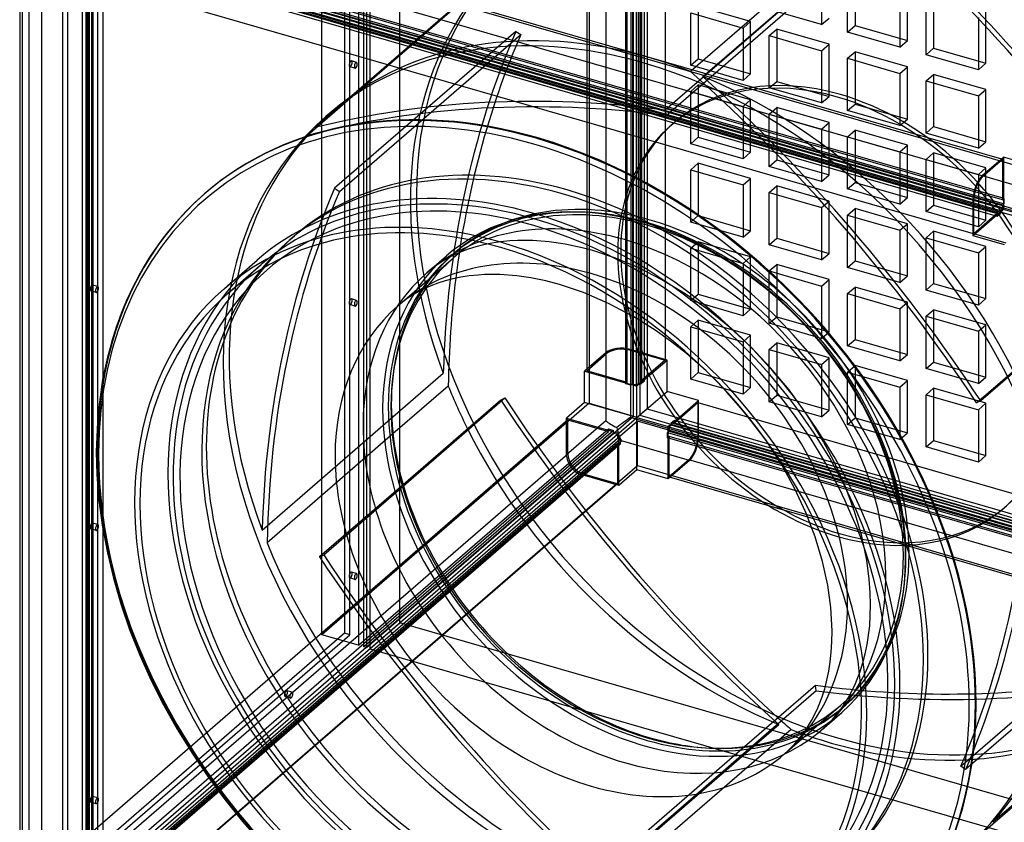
# Model space of a CAD drawing. Header units: millimetres. Extents: x -542 to 542, y -614 to 614.
# Tile 2 of 4: x -541 to 112, y -334 to 198. Entities that reach past the tile are written whole.
import ezdxf

# ---------------------------------------------------------------- set-up
doc = ezdxf.new("R2010")
doc.units = ezdxf.units.MM
doc.layers.add('HIDDEN', color=7, linetype='Continuous')
doc.layers.add('THICK', color=7, linetype='Continuous')

msp = doc.modelspace()

# ---------------------------------------------------------------- linework, layer by layer
at = {"layer": 'HIDDEN'}
for p, q in [((-163.45, 565.35), (-163.45, -56.45)), ((-124.9, 561.73), (-124.9, -60.07)), ((-152.04, -23.66), (-152.04, 558.31)), ((-135.65, -21.46), (-135.65, 560.51)), ((-134, -64.95), (-134, 556.85)), ((-129.9, 557.4), (-129.9, -64.4)), ((-113.14, 554.01), (-113.14, -27.96)), ((-165.04, 547.05), (-165.04, -34.92)), ((-139.2, -43.53), (-139.2, 538.44)), ((-138.2, -42.67), (-138.2, 539.3)), ((-135.73, 537.44), (-135.73, -44.53)), ((-134.73, 538.3), (-134.73, -43.67)), ((-132.14, -44.42), (-132.14, 537.55)), ((-130.64, -43.12), (-130.64, 538.85)), ((-128.9, -43.62), (-128.9, 538.35)), ((-128.64, 540.58), (-128.64, -41.39)), ((-126.9, 540.08), (-126.9, -41.89)), ((-288.77, -201.85), (-288.77, 421.69)), ((-340.45, -209.74), (-340.45, 412.07)), ((-316.2, 405.07), (-316.2, -216.74)), ((-312.73, -217.74), (-312.73, 404.07)), ((-311, 403.57), (-311, -218.24)), ((-308.77, 404.37), (-308.77, -219.17)), ((-325.45, 380.6), (-325.45, -208.73)), ((-321.98, -209.73), (-321.98, 379.6)), ((-490.4, 277.24), (131.4, 97.74)), ((23.7, 267.27), (-96.3, 163.35)), ((-88.14, 160.09), (31.86, 264.01)), ((-491.9, -377.9), (-491.9, 243.9)), ((-491.9, 243.9), (129.9, 64.4)), ((131.4, 68.3), (-490.4, 247.8)), ((110.48, 78.38), (-471.48, 246.38)), ((-471.48, 242.92), (110.48, 74.92)), ((111.48, 79.25), (-470.48, 247.25)), ((-470.48, 243.78), (111.48, 75.78)), ((6.97, 241.61), (-113.03, 137.69)), ((-488.95, -346.43), (-488.95, 235.54)), ((-474.98, 237.29), (106.98, 69.29)), ((-474.98, 235.55), (106.98, 67.55)), ((108.98, 71.02), (-472.98, 239.02)), ((108.98, 69.29), (-472.98, 237.29)), ((110.48, 72.32), (-471.48, 240.32)), ((-112.49, 134.11), (7.51, 238.04)), ((-526.04, -347.55), (-526.04, 234.42)), ((-485.48, 234.54), (-485.48, -347.43)), ((-345.18, 126.14), (-225.18, 230.06)), ((-9.53, 229.07), (-9.53, 194.43)), ((12.79, 228.4), (12.79, 193.76)), ((-539.04, 223.16), (-539.04, -358.81)), ((-499.2, 226.67), (-499.2, -355.3)), ((-496.64, -360.08), (-496.64, 221.89)), ((-495.73, -356.3), (-495.73, 225.67)), ((-494.64, 223.62), (-494.64, -358.35)), ((-493.14, 224.92), (-493.14, -357.05)), ((-492.9, 223.12), (-492.9, -358.85)), ((-230.04, 224.86), (-350.04, 120.93)), ((7.79, 189.43), (7.79, 224.07)), ((-494.9, -360.58), (-494.9, 221.39)), ((47.44, 183.76), (47.44, 218.4)), ((42.44, 214.07), (42.44, 179.43)), ((59.76, 174.43), (59.76, 209.07)), ((64.76, 213.4), (64.76, 178.76)), ((-91.13, 206.44), (-91.13, 171.8)), ((-56.49, 196.44), (-91.13, 206.44)), ((-9.53, 194.43), (-44.17, 204.43)), ((99.4, 168.76), (99.4, 203.4)), ((-96.13, 167.47), (-96.13, 202.11)), ((-96.13, 202.11), (-61.49, 192.11)), ((-61.49, 192.11), (-56.49, 196.44)), ((-56.49, 161.8), (-56.49, 196.44)), ((-9.53, 194.43), (-4.53, 198.76)), ((94.4, 199.07), (94.4, 164.43)), ((-212, 189.91), (-332, 85.99)), ((-212, 189.91), (-208.77, 187.74)), ((-61.49, 192.11), (-61.49, 157.47)), ((-44.17, 187.11), (-39.17, 191.44)), ((-39.17, 191.44), (-39.17, 156.8)), ((-4.53, 181.44), (-39.17, 191.44)), ((7.79, 189.43), (12.79, 193.76)), ((42.44, 179.43), (7.79, 189.43)), ((12.79, 193.76), (47.44, 183.76)), ((-328.77, 83.81), (-208.77, 187.74)), ((-44.17, 152.47), (-44.17, 187.11)), ((-44.17, 187.11), (-9.53, 177.11)), ((42.44, 179.43), (47.44, 183.76)), ((-9.53, 177.11), (-4.53, 181.44)), ((-9.53, 177.11), (-9.53, 142.47)), ((-4.53, 146.8), (-4.53, 181.44)), ((7.79, 172.11), (12.79, 176.44)), ((12.79, 176.44), (12.79, 141.8)), ((47.44, 166.44), (12.79, 176.44)), ((59.76, 174.43), (64.76, 178.76)), ((64.76, 178.76), (99.4, 168.76)), ((-317.43, 169.35), (-320.89, 170.35)), ((-96.13, 167.47), (-91.13, 171.8)), ((-91.13, 171.8), (-56.49, 161.8)), ((7.79, 137.47), (7.79, 172.11)), ((7.79, 172.11), (42.44, 162.11)), ((94.4, 164.43), (59.76, 174.43)), ((-318.54, 165.51), (-322, 166.51)), ((-61.49, 157.47), (-96.13, 167.47)), ((42.44, 162.11), (47.44, 166.44)), ((47.44, 131.8), (47.44, 166.44)), ((94.4, 164.43), (99.4, 168.76)), ((-61.49, 157.47), (-56.49, 161.8)), ((-44.17, 152.47), (-39.17, 156.8)), ((-39.17, 156.8), (-4.53, 146.8)), ((42.44, 162.11), (42.44, 127.47)), ((59.76, 157.11), (64.76, 161.44)), ((59.76, 122.47), (59.76, 157.11)), ((59.76, 157.11), (94.4, 147.11)), ((64.76, 161.44), (64.76, 126.8)), ((99.4, 151.44), (64.76, 161.44)), ((-96.13, 150.15), (-91.13, 154.48)), ((-96.13, 115.51), (-96.13, 150.15)), ((-96.13, 150.15), (-61.49, 140.15)), ((-91.13, 154.48), (-91.13, 119.84)), ((-56.49, 144.48), (-91.13, 154.48)), ((-9.53, 142.47), (-44.17, 152.47)), ((94.4, 147.11), (99.4, 151.44)), ((99.4, 116.8), (99.4, 151.44)), ((-61.49, 140.15), (-56.49, 144.48)), ((-56.49, 109.84), (-56.49, 144.48)), ((-9.53, 142.47), (-4.53, 146.8)), ((94.4, 147.11), (94.4, 112.47)), ((-113.03, 137.69), (-112.49, 134.11)), ((-61.49, 140.15), (-61.49, 105.51)), ((-44.17, 135.15), (-39.17, 139.48)), ((-39.17, 139.48), (-39.17, 104.84)), ((-4.53, 129.48), (-39.17, 139.48)), ((7.79, 137.47), (12.79, 141.8)), ((42.44, 127.47), (7.79, 137.47)), ((12.79, 141.8), (47.44, 131.8)), ((-333.8, 136.89), (-337.8, 133.42)), ((-44.17, 100.51), (-44.17, 135.15)), ((-44.17, 135.15), (-9.53, 125.15)), ((42.44, 127.47), (47.44, 131.8)), ((-108.98, 127.86), (-106.98, 129.59)), ((-9.53, 125.15), (-4.53, 129.48)), ((-9.53, 125.15), (-9.53, 90.51)), ((-4.53, 94.84), (-4.53, 129.48)), ((7.79, 120.15), (12.79, 124.48)), ((12.79, 124.48), (12.79, 89.84)), ((47.44, 114.48), (12.79, 124.48)), ((59.76, 122.47), (64.76, 126.8)), ((64.76, 126.8), (99.4, 116.8)), ((-96.13, 115.51), (-91.13, 119.84)), ((-91.13, 119.84), (-56.49, 109.84)), ((7.79, 85.51), (7.79, 120.15)), ((7.79, 120.15), (42.44, 110.15)), ((94.4, 112.47), (59.76, 122.47)), ((-61.49, 105.51), (-96.13, 115.51)), ((42.44, 110.15), (47.44, 114.48)), ((47.44, 79.84), (47.44, 114.48)), ((94.4, 112.47), (99.4, 116.8)), ((-61.49, 105.51), (-56.49, 109.84)), ((-44.17, 100.51), (-39.17, 104.84)), ((-39.17, 104.84), (-4.53, 94.84)), ((42.44, 110.15), (42.44, 75.51)), ((59.76, 105.15), (64.76, 109.48)), ((59.76, 70.51), (59.76, 105.15)), ((59.76, 105.15), (94.4, 95.15)), ((64.76, 109.48), (64.76, 74.84)), ((99.4, 99.48), (64.76, 109.48)), ((97.48, 93.97), (110.48, 105.23)), ((109.73, 105.44), (110.48, 105.23)), ((110.48, 105.23), (110.48, 78.38)), ((110.98, 106.53), (110.98, 78.81)), ((-96.13, 98.19), (-91.13, 102.52)), ((-96.13, 63.55), (-96.13, 98.19)), ((-96.13, 98.19), (-61.49, 88.19)), ((-91.13, 102.52), (-91.13, 67.88)), ((-56.49, 92.52), (-91.13, 102.52)), ((-9.53, 90.51), (-44.17, 100.51)), ((94.4, 95.15), (99.4, 99.48)), ((99.4, 64.84), (99.4, 99.48)), ((-61.49, 88.19), (-56.49, 92.52)), ((-56.49, 57.88), (-56.49, 92.52)), ((-9.53, 90.51), (-4.53, 94.84)), ((94.4, 95.15), (94.4, 60.51)), ((97.48, 93.97), (96.74, 94.18)), ((-332, 85.99), (-328.77, 83.81)), ((-61.49, 88.19), (-61.49, 53.55)), ((-44.17, 83.19), (-39.17, 87.52)), ((-39.17, 87.52), (-39.17, 52.88)), ((-4.53, 77.52), (-39.17, 87.52)), ((7.79, 85.51), (12.79, 89.84)), ((42.44, 75.51), (7.79, 85.51)), ((12.79, 89.84), (47.44, 79.84)), ((-44.17, 48.55), (-44.17, 83.19)), ((-44.17, 83.19), (-9.53, 73.19)), ((42.44, 75.51), (47.44, 79.84)), ((91.48, 78.38), (90.98, 78.52)), ((91.48, 55.86), (91.48, 78.38)), ((110.48, 78.38), (110.98, 78.81)), ((110.98, 78.81), (111.48, 79.25)), ((110.98, 78.81), (110.98, 75.35)), ((111.48, 75.78), (111.48, 79.25)), ((-9.53, 73.19), (-4.53, 77.52)), ((-9.53, 73.19), (-9.53, 38.55)), ((-4.53, 42.88), (-4.53, 77.52)), ((7.79, 68.19), (12.79, 72.52)), ((12.79, 72.52), (12.79, 37.88)), ((47.44, 62.52), (12.79, 72.52)), ((59.76, 70.51), (64.76, 74.84)), ((64.76, 74.84), (99.4, 64.84)), ((110.48, 72.32), (108.98, 71.02)), ((110.98, 71.88), (108.98, 70.15)), ((110.48, 74.92), (110.98, 75.35)), ((110.48, 74.92), (110.48, 72.32)), ((110.98, 75.35), (111.48, 75.78)), ((110.98, 75.35), (110.98, 71.88)), ((131.77, 65.88), (110.98, 71.88)), ((-96.13, 63.55), (-91.13, 67.88)), ((-91.13, 67.88), (-56.49, 57.88)), ((7.79, 33.55), (7.79, 68.19)), ((7.79, 68.19), (42.44, 58.19)), ((94.4, 60.51), (59.76, 70.51)), ((106.98, 68.42), (90.98, 54.56)), ((106.98, 69.29), (91.48, 55.86)), ((108.98, 70.15), (106.98, 68.42)), ((106.98, 67.55), (108.98, 69.29)), ((106.98, 68.42), (106.98, 69.29)), ((106.98, 67.55), (106.98, 68.42)), ((108.98, 71.02), (108.98, 70.15)), ((108.98, 70.15), (108.98, 69.29)), ((-61.49, 53.55), (-96.13, 63.55)), ((42.44, 58.19), (47.44, 62.52)), ((47.44, 27.88), (47.44, 62.52)), ((94.4, 60.51), (99.4, 64.84)), ((-361.68, 51.89), (-358.68, 54.48)), ((-61.49, 53.55), (-56.49, 57.88)), ((-44.17, 48.55), (-39.17, 52.88)), ((-39.17, 52.88), (-4.53, 42.88)), ((42.44, 58.19), (42.44, 23.55)), ((59.76, 53.19), (64.76, 57.52)), ((59.76, 18.55), (59.76, 53.19)), ((59.76, 53.19), (94.4, 43.19)), ((64.76, 57.52), (64.76, 22.88)), ((99.4, 47.52), (64.76, 57.52)), ((90.98, 56.01), (91.48, 55.86)), ((112.9, 49.68), (91.48, 55.86)), ((-238.43, 47.24), (-243.5, 45.62)), ((-233.31, 48.57), (-238.43, 47.24)), ((-227.88, 49.69), (-233.31, 48.57)), ((-222.13, 50.57), (-227.88, 49.69)), ((-216.04, 51.18), (-222.13, 50.57)), ((-210.91, 51.46), (-216.04, 51.18)), ((-200.83, 51.43), (-210.91, 51.46)), ((-189.99, 50.6), (-200.83, 51.43)), ((-179.27, 49.03), (-189.99, 50.6)), ((-167.97, 46.61), (-179.27, 49.03)), ((-161.08, 44.76), (-167.97, 46.61)), ((-96.13, 46.23), (-91.13, 50.56)), ((-96.13, 11.58), (-96.13, 46.23)), ((-96.13, 46.23), (-61.49, 36.23)), ((-91.13, 50.56), (-91.13, 15.91)), ((-56.49, 40.56), (-91.13, 50.56)), ((-9.53, 38.55), (-44.17, 48.55)), ((93.28, -56.22), (213.28, 47.7)), ((94.4, 43.19), (99.4, 47.52)), ((99.4, 12.88), (99.4, 47.52)), ((-290.31, 7.87), (-253.31, 39.91)), ((-270.93, 29.94), (-257.93, 41.2)), ((-256.99, 39.63), (-260.74, 37.44)), ((-252.76, 41.81), (-256.99, 39.63)), ((-254.62, 41.42), (-252.62, 43.15)), ((-248.27, 43.81), (-252.76, 41.81)), ((-243.5, 45.62), (-248.27, 43.81)), ((-146.06, 39.77), (-161.08, 44.76)), ((-130.54, 33.25), (-146.06, 39.77)), ((-61.49, 36.23), (-56.49, 40.56)), ((-56.49, 5.91), (-56.49, 40.56)), ((-9.53, 38.55), (-4.53, 42.88)), ((94.4, 43.19), (94.4, 8.55)), ((-402.68, 16.38), (-380.68, 35.43)), ((-264.31, 35.09), (-267.69, 32.6)), ((-260.74, 37.44), (-264.31, 35.09)), ((-115.19, 25.42), (-130.54, 33.25)), ((-61.49, 36.23), (-61.49, 1.58)), ((-44.17, 31.23), (-39.17, 35.56)), ((-39.17, 35.56), (-39.17, 0.91)), ((-4.53, 25.56), (-39.17, 35.56)), ((7.79, 33.55), (12.79, 37.88)), ((42.44, 23.55), (7.79, 33.55)), ((12.79, 37.88), (47.44, 27.88)), ((-267.69, 32.6), (-270.92, 29.95)), ((-44.17, -3.42), (-44.17, 31.23)), ((-44.17, 31.23), (-9.53, 21.23)), ((42.44, 23.55), (47.44, 27.88)), ((-488.93, 20.82), (-492.39, 21.82)), ((-99.79, 16.12), (-115.19, 25.42)), ((-9.53, 21.23), (-4.53, 25.56)), ((-9.53, 21.23), (-9.53, -13.42)), ((-4.53, -9.09), (-4.53, 25.56)), ((7.79, 16.23), (12.79, 20.56)), ((12.79, 20.56), (12.79, -14.09)), ((47.44, 10.56), (12.79, 20.56)), ((59.76, 18.55), (64.76, 22.88)), ((64.76, 22.88), (99.4, 12.88)), ((-490.04, 16.98), (-493.5, 17.98)), ((-84.83, 5.61), (-99.79, 16.12)), ((-96.13, 11.58), (-91.13, 15.91)), ((-91.13, 15.91), (-56.49, 5.91)), ((7.79, -18.42), (7.79, 16.23)), ((7.79, 16.23), (42.44, 6.23)), ((94.4, 8.55), (59.76, 18.55)), ((-318.54, 7.89), (-322, 8.89)), ((-317.43, 11.73), (-320.89, 12.73)), ((-61.49, 1.58), (-96.13, 11.58)), ((42.44, 6.23), (47.44, 10.56)), ((47.44, -24.09), (47.44, 10.56)), ((94.4, 8.55), (99.4, 12.88)), ((-70.24, -6.19), (-84.83, 5.61)), ((-61.49, 1.58), (-56.49, 5.91)), ((-44.17, -3.42), (-39.17, 0.91)), ((-39.17, 0.91), (-4.53, -9.09)), ((42.44, 6.23), (42.44, -28.42)), ((59.76, 1.23), (64.76, 5.56)), ((59.76, -33.42), (59.76, 1.23)), ((59.76, 1.23), (94.4, -8.77)), ((64.76, 5.56), (64.76, -29.09)), ((99.4, -4.44), (64.76, 5.56)), ((165.04, 5), (95.97, -54.82)), ((-96.13, -5.74), (-91.13, -1.41)), ((-96.13, -40.38), (-96.13, -5.74)), ((-96.13, -5.74), (-61.49, -15.74)), ((-91.13, -1.41), (-91.13, -36.05)), ((-56.49, -11.41), (-91.13, -1.41)), ((-56.36, -19.05), (-70.24, -6.19)), ((-9.53, -13.42), (-44.17, -3.42)), ((94.4, -8.77), (99.4, -4.44)), ((99.4, -39.09), (99.4, -4.44)), ((-61.49, -15.74), (-56.49, -11.41)), ((-56.49, -46.05), (-56.49, -11.41)), ((-9.53, -13.42), (-4.53, -9.09)), ((94.4, -8.77), (94.4, -43.42)), ((-61.49, -15.74), (-61.49, -50.38)), ((-43.22, -32.92), (-56.36, -19.05)), ((-44.17, -20.74), (-39.17, -16.41)), ((-39.17, -16.41), (-39.17, -51.05)), ((-4.53, -26.41), (-39.17, -16.41)), ((7.79, -18.42), (12.79, -14.09)), ((42.44, -28.42), (7.79, -18.42)), ((12.79, -14.09), (47.44, -24.09)), ((-152.41, -22.98), (-166.41, -35.1)), ((-165.04, -34.92), (-152.04, -23.66)), ((-152.41, -22.98), (-152.41, -68.01)), ((-111.77, -27.78), (-136.02, -20.78)), ((-136.02, -20.78), (-136.02, -65.81)), ((-135.65, -21.46), (-113.14, -27.96)), ((-44.17, -55.38), (-44.17, -20.74)), ((-44.17, -20.74), (-9.53, -30.74)), ((42.44, -28.42), (47.44, -24.09)), ((-113.14, -27.96), (-128.64, -41.39)), ((-127.77, -41.64), (-111.77, -27.78)), ((-111.77, -48.56), (-111.77, -27.78)), ((-9.53, -30.74), (-4.53, -26.41)), ((-9.53, -30.74), (-9.53, -65.38)), ((-4.53, -61.05), (-4.53, -26.41)), ((7.79, -35.74), (12.79, -31.41)), ((12.79, -31.41), (12.79, -66.05)), ((47.44, -41.41), (12.79, -31.41)), ((59.76, -33.42), (64.76, -29.09)), ((64.76, -29.09), (99.4, -39.09)), ((-380.03, -140.47), (-260.03, -36.55)), ((-166.41, -35.1), (-138.7, -43.1)), ((-166.41, -55.88), (-166.41, -35.1)), ((-138.2, -42.67), (-165.04, -34.92)), ((-96.13, -40.38), (-91.13, -36.05)), ((-91.13, -36.05), (-56.49, -46.05)), ((-78.45, -42.27), (-85.95, -35.01)), ((-31.02, -47.62), (-43.22, -32.92)), ((7.79, -70.38), (7.79, -35.74)), ((7.79, -35.74), (42.44, -45.74)), ((94.4, -43.42), (59.76, -33.42)), ((94.4, -43.42), (99.4, -39.09)), ((-138.7, -43.1), (-139.2, -43.53)), ((-135.73, -44.53), (-139.2, -43.53)), ((-138.7, -43.1), (-138.2, -42.67)), ((-138.7, -43.1), (-135.23, -44.1)), ((-135.23, -44.1), (-135.73, -44.53)), ((-134.73, -43.67), (-135.23, -44.1)), ((-135.23, -44.1), (-131.77, -45.1)), ((-132.14, -44.42), (-134.73, -43.67)), ((-130.64, -43.12), (-132.14, -44.42)), ((-131.77, -45.1), (-129.77, -43.37)), ((-131.77, -65.88), (-131.77, -45.1)), ((-129.77, -43.37), (-130.64, -43.12)), ((-129.77, -43.37), (-127.77, -41.64)), ((-129.77, -43.37), (-128.9, -43.62)), ((-126.9, -41.89), (-128.9, -43.62)), ((-128.64, -41.39), (-127.77, -41.64)), ((-126.9, -41.89), (-127.77, -41.64)), ((-61.49, -50.38), (-96.13, -40.38)), ((-71.51, -49.5), (-78.45, -42.27)), ((42.44, -45.74), (47.44, -41.41)), ((47.44, -76.05), (47.44, -41.41)), ((-131.77, -65.88), (-111.77, -48.56)), ((-90.98, -54.56), (-111.77, -48.56)), ((-64.83, -56.99), (-71.51, -49.5)), ((-61.49, -50.38), (-56.49, -46.05)), ((-44.17, -55.38), (-39.17, -51.05)), ((-39.17, -51.05), (-4.53, -61.05)), ((-19.88, -63), (-31.02, -47.62)), ((42.44, -45.74), (42.44, -80.38)), ((59.76, -50.74), (64.76, -46.41)), ((59.76, -85.38), (59.76, -50.74)), ((59.76, -50.74), (94.4, -60.74)), ((64.76, -46.41), (64.76, -81.05)), ((99.4, -56.41), (64.76, -46.41)), ((-163.45, -56.45), (-340.45, -209.74)), ((-166.41, -55.88), (-178.41, -66.28)), ((-131.77, -65.88), (-166.41, -55.88)), ((-163.45, -56.45), (-134, -64.95)), ((-106.98, -68.42), (-90.98, -54.56)), ((-106.98, -69.29), (-91.48, -55.86)), ((-91.48, -55.86), (490.48, -223.86)), ((-91.48, -55.86), (-91.48, -78.38)), ((-90.98, -78.81), (-90.98, -54.56)), ((-58.41, -64.7), (-64.83, -56.99)), ((-9.53, -65.38), (-44.17, -55.38)), ((95.97, -54.82), (93.28, -56.22)), ((94.4, -60.74), (99.4, -56.41)), ((99.4, -91.05), (99.4, -56.41)), ((-311, -218.24), (-134, -64.95)), ((-124.9, -60.07), (-129.9, -64.4)), ((-129.9, -64.4), (491.9, -243.9)), ((-124.9, -60.07), (496.9, -239.57)), ((-52.29, -72.61), (-58.41, -64.7)), ((-16.58, -67.99), (-19.88, -63)), ((-9.53, -65.38), (-4.53, -61.05)), ((94.4, -60.74), (94.4, -95.38)), ((-177.54, -67.39), (-513.54, -358.38)), ((-131.4, -68.3), (-490.4, -379.2)), ((-178.41, -66.28), (-150.7, -74.28)), ((-178.41, -90.53), (-178.41, -66.28)), ((-152.41, -68.01), (-178.41, -90.53)), ((-177.54, -89.91), (-177.54, -67.39)), ((-177.54, -67.39), (-150.7, -75.14)), ((-143.77, -76.28), (-131.77, -65.88)), ((-90.98, -78.81), (-136.02, -65.81)), ((-131.77, -65.88), (-110.98, -71.88)), ((-131.77, -100.53), (-131.77, -65.88)), ((-131.4, -97.74), (-131.4, -68.3)), ((490.4, -247.8), (-131.4, -68.3)), ((-110.98, -71.88), (-108.98, -70.15)), ((-110.48, -72.32), (-108.98, -71.02)), ((-108.98, -69.29), (-106.98, -67.55)), ((-108.98, -70.15), (-106.98, -68.42)), ((472.98, -237.29), (-108.98, -69.29)), ((-108.98, -69.29), (-108.98, -70.15)), ((-108.98, -71.02), (-108.98, -70.15)), ((472.98, -239.02), (-108.98, -71.02)), ((-106.98, -67.55), (474.98, -235.55)), ((-106.98, -68.42), (-106.98, -67.55)), ((-106.98, -68.42), (-106.98, -69.29)), ((-106.98, -69.29), (474.98, -237.29)), ((-8.38, -81.51), (-16.58, -67.99)), ((7.79, -70.38), (12.79, -66.05)), ((42.44, -80.38), (7.79, -70.38)), ((12.79, -66.05), (47.44, -76.05)), ((-486.7, -366.13), (-150.7, -75.14)), ((-147.23, -76.14), (-483.23, -367.13)), ((-480.64, -367.88), (-144.64, -76.89)), ((-293.37, -76.74), (-376.74, -148.94)), ((-316.2, -216.74), (-150.7, -73.41)), ((-147.23, -74.41), (-312.73, -217.74)), ((-150.7, -73.41), (-147.23, -74.41)), ((-150.7, -74.28), (-150.7, -73.41)), ((-150.7, -75.14), (-150.7, -74.28)), ((-150.7, -74.28), (-147.23, -75.28)), ((-147.23, -75.28), (-147.23, -74.41)), ((-147.23, -75.28), (-147.23, -76.14)), ((-147.23, -75.28), (-143.77, -76.28)), ((-147.23, -76.14), (-144.64, -76.89)), ((-144.64, -76.89), (-144.64, -79.49)), ((-143.77, -79.74), (-143.77, -76.28)), ((-110.98, -75.35), (-111.48, -75.78)), ((-111.48, -75.78), (470.48, -243.78)), ((-111.48, -79.25), (-111.48, -75.78)), ((-110.98, -75.35), (-110.98, -71.88)), ((-110.98, -75.35), (-110.48, -74.92)), ((-110.98, -78.81), (-110.98, -75.35)), ((471.48, -240.32), (-110.48, -72.32)), ((-110.48, -74.92), (-110.48, -72.32)), ((-110.48, -74.92), (471.48, -242.92)), ((-46.47, -80.69), (-52.29, -72.61)), ((42.44, -80.38), (47.44, -76.05)), ((-480.64, -370.48), (-144.64, -79.49)), ((-144.64, -82.96), (-480.64, -373.94)), ((-478.9, -370.98), (-142.9, -79.99)), ((-142.9, -83.46), (-478.9, -374.44)), ((-168.02, -103.92), (-142.02, -81.4)), ((-144.64, -79.49), (-143.77, -79.74)), ((-143.77, -83.21), (-144.64, -82.96)), ((-144.64, -82.96), (-144.64, -109.8)), ((-142.9, -79.99), (-143.77, -79.74)), ((-143.77, -83.21), (-143.77, -79.74)), ((-143.77, -83.21), (-142.9, -83.46)), ((-143.77, -110.92), (-143.77, -83.21)), ((-142.9, -79.99), (-142.9, -83.46)), ((-96.98, -94.4), (-142.02, -81.4)), ((-110.98, -78.81), (-111.48, -79.25)), ((470.48, -247.25), (-111.48, -79.25)), ((-110.48, -78.38), (-110.98, -78.81)), ((-110.98, -106.53), (-110.98, -78.81)), ((471.48, -246.38), (-110.48, -78.38)), ((-110.48, -105.23), (-110.48, -78.38)), ((490.48, -246.38), (-91.48, -78.38)), ((-1.12, -95.2), (-8.38, -81.51)), ((59.76, -85.38), (64.76, -81.05)), ((64.76, -81.05), (99.4, -91.05)), ((-513.54, -380.89), (-177.54, -89.91)), ((94.4, -95.38), (59.76, -85.38)), ((94.4, -95.38), (99.4, -91.05)), ((-490.4, -408.65), (-131.4, -97.74)), ((-131.4, -97.74), (490.4, -277.24)), ((-96.98, -94.4), (-110.98, -106.53)), ((-97.48, -93.97), (-110.48, -105.23)), ((484.48, -261.97), (-97.48, -93.97)), ((6.37, -111.74), (-1.12, -95.2)), ((-503.15, -394.29), (-167.15, -103.3)), ((-143.77, -110.92), (-168.02, -103.92)), ((-144.64, -109.8), (-167.15, -103.3)), ((-131.77, -100.53), (-143.77, -110.92)), ((-110.98, -106.53), (-131.77, -100.53)), ((-144.64, -109.8), (-480.64, -400.79)), ((-286.69, -110.35), (-341.97, -158.22)), ((-110.48, -105.23), (471.48, -273.23)), ((-339.28, -156.82), (-286.47, -111.09)), ((12.42, -128.11), (6.37, -111.74)), ((17.16, -144.5), (12.42, -128.11)), ((110.98, -126.13), (112.98, -124.4)), ((-488.93, -136.79), (-492.39, -135.79)), ((-490.04, -140.63), (-493.5, -139.63)), ((20.44, -160.27), (17.16, -144.5)), ((-341.97, -158.22), (-339.28, -156.82)), ((22.14, -172.91), (20.44, -160.27)), ((-317.43, -169.27), (-320.89, -168.27)), ((-318.54, -173.11), (-322, -172.11)), ((22.81, -181.77), (22.14, -172.91)), ((23.02, -190.24), (22.81, -181.77)), ((22.44, -203.8), (23.02, -190.24)), ((82.77, -296.86), (202.77, -192.93)), ((-308.77, -219.17), (-288.77, -201.85)), ((334.77, -381.85), (-288.77, -201.85)), ((20.8, -216.1), (22.44, -203.8)), ((-325.45, -208.73), (-486.7, -348.37)), ((-483.23, -349.37), (-321.98, -209.73)), ((-316.2, -216.74), (-340.45, -209.74)), ((-321.98, -209.73), (-325.45, -208.73)), ((-311, -218.24), (-312.73, -217.74)), ((-308.77, -219.17), (165.04, -355.95)), ((19.49, -222.44), (20.8, -216.1)), ((17.94, -228.4), (19.49, -222.44)), ((14.21, -239.2), (16.17, -233.98)), ((16.17, -233.98), (17.94, -228.4)), ((165.04, -230.58), (86, -299.03)), ((12.99, -242.07), (14.21, -239.2)), ((-360.18, -247.86), (-363.64, -246.86)), ((-12.97, -246.81), (-132.97, -350.73)), ((-12.97, -246.81), (-13.51, -243.23)), ((8.98, -250.1), (12.99, -242.07)), ((-361.29, -251.7), (-364.75, -250.7)), ((4.53, -257.23), (8.98, -250.1)), ((-33.69, -288.46), (3.31, -256.42)), ((-2.29, -265.81), (2.83, -259.6)), ((2.83, -259.6), (4.53, -257.23)), ((4.62, -257.93), (6.62, -256.2)), ((-9.07, -272.43), (3.93, -261.17)), ((-7.84, -271.34), (-2.29, -265.81)), ((-157.86, -373.13), (-37.86, -269.21)), ((-29.7, -272.47), (-149.7, -376.39)), ((-9.08, -272.44), (-7.84, -271.34)), ((-133.51, -347.15), (-60.44, -283.87)), ((99.18, -339.18), (165.04, -282.14)), ((165.04, -281.14), (104.04, -333.97)), ((86, -299.03), (82.77, -296.86)), ((-488.93, -317.79), (-492.39, -316.79)), ((-490.04, -321.63), (-493.5, -320.63))]:
    msp.add_line(p, q, dxfattribs=at)
for centre, major_axis, ratio, start_param, end_param in [((1, 0.87), (210.8, -243.41), 0.75, 1.36663, 2.284521), ((-349.38, -245.5), (-547.29, 631.96), 0.75, -1.74719, -1.39843), ((-349.38, -245.5), (549.91, -634.98), 0.75, 1.44136, 1.732914), ((-3, -2.6), (-210.8, 243.41), 0.75, -1.774962, -0.982391), ((1, 0.87), (210.8, -243.41), 0.75, -3.141592, -0.857072), ((-3, -2.6), (-210.8, 243.41), 0.75, 0.09423, 1.112004), ((-123, -106.52), (210.8, -243.41), 0.75, 2.284521, 3.141592), ((-127, -109.99), (-210.8, 243.41), 0.75, -0.857072, 0), ((467.14, -266.84), (549.91, -634.98), 0.75, -2.794387, -2.455876), ((467.14, -266.84), (-547.29, 631.96), 0.75, 0.347205, 0.59504), ((-321.45, 168.43), (-0.55, -1.92), 0.433013, -2.55359, 0.000007), ((-321.45, 168.43), (-0.55, -1.92), 0.433013, -3.141586, -2.55359), ((-321.45, 168.43), (-0.55, -1.92), 0.433013, 0.588003, 3.141599), ((-123, -106.52), (210.8, -243.41), 0.75, 2.188625, 2.284521), ((-321.45, 168.43), (-0.55, -1.92), 0.433013, 0.000007, 0.588003), ((-317.98, 167.43), (0.55, 1.92), 0.433013, 0.588003, 3.141599), ((-317.98, 167.43), (0.55, 1.92), 0.433013, -3.141586, -2.55359), ((-317.98, 167.43), (0.55, 1.92), 0.433013, 0.000007, 0.588003), ((-317.98, 167.43), (0.55, 1.92), 0.433013, -2.55359, 0.000007), ((-127, -109.99), (-210.8, 243.41), 0.75, -3.141592, -0.857072), ((-469.38, -349.42), (-547.29, 631.96), 0.75, -1.74719, -1.39843), ((1, 0.87), (109.98, -127), 0.75, 2.284521, 3.141593), ((3, 2.6), (109.98, -127), 0.75, 2.284521, 3.141593), ((-469.38, -349.42), (549.91, -634.98), 0.75, 1.394403, 1.732914), ((-123, -106.52), (210.8, -243.41), 0.75, 1.141427, 2.159202), ((0.77, -613.67), (-547.29, 631.96), 0.75, -0.699992, -0.351232), ((0.77, -613.67), (549.91, -634.98), 0.75, 2.4416, 2.780112), ((1, 0.87), (109.98, -127), 0.75, 0, 2.284521), ((3, 2.6), (109.98, -127), 0.75, 0, 2.284521), ((-127, -109.99), (-210.8, 243.41), 0.75, 0, 2.284521), ((-123, -106.52), (210.8, -243.41), 0.75, 3.141592, 3.206399), ((1, 0.87), (109.98, -127), 0.75, -3.141592, -0.857072), ((3, 2.6), (109.98, -127), 0.75, -3.141592, -0.857072), ((-123, -106.52), (210.8, -243.41), 0.75, -3.047363, -2.029589), ((-178, -154.15), (-180.68, 208.64), 0.75, -0.857072, 0), ((-181, -156.75), (-180.68, 208.64), 0.75, -0.857072, 0), ((97.48, 83.58), (3.33, 11.53), 0.433013, 0.588003, 2.158799), ((-200, -173.21), (180.68, -208.64), 0.75, 2.284521, 3.141593), ((347.14, -370.76), (549.91, -634.98), 0.75, -2.794387, -2.455876), ((-178, -154.15), (-180.68, 208.64), 0.75, -3.141592, -0.857072), ((-198, -171.47), (219.96, -253.99), 0.75, 3.141593, 5.426113), ((-198.5, -171.91), (-219.96, 253.99), 0.75, 0, 0.713724), ((347.14, -370.76), (-547.29, 631.96), 0.75, 0.347205, 0.695965), ((-200, -173.21), (177.26, -204.68), 0.75, 2.284521, 3.077049), ((-127, -109.99), (130.93, -151.19), 0.75, 0.713724, 3.141593), ((-123, -106.52), (-129.62, 149.67), 0.75, -0.857072, 0), ((-181, -156.75), (-180.68, 208.64), 0.75, -3.141592, -0.857072), ((-125, -108.25), (-129.62, 149.67), 0.75, -0.857072, 0), ((-125, -108.25), (-128.31, 148.16), 0.75, -0.857072, 0), ((-140, -121.24), (-130.93, 151.19), 0.75, -0.857072, -0.000059), ((-200, -173.21), (180.68, -208.64), 0.75, 0, 2.284521), ((-200, -173.21), (177.26, -204.68), 0.75, 0.064544, 2.284521), ((-125, -108.25), (-129.62, 149.67), 0.75, -3.141592, -0.857072), ((-125, -108.25), (-128.31, 148.16), 0.75, -3.141592, -0.857072), ((-123, -106.52), (-129.62, 149.67), 0.75, -3.141592, -0.857072), ((-178, -154.15), (-180.68, 208.64), 0.75, 0, 0.713724), ((-181, -156.75), (-180.68, 208.64), 0.75, 0, 2.284521), ((-140, -121.24), (-130.93, 151.19), 0.75, -2.427868, -0.857072), ((-125, -108.25), (-129.62, 149.67), 0.75, 0, 2.284521), ((-127, -109.99), (130.93, -151.19), 0.75, -3.141592, -2.427868), ((-123, -106.52), (-129.62, 149.67), 0.75, 0, 0.610151), ((-162, -140.3), (-128.31, 148.16), 0.75, -0.857072, -0.000059), ((-125, -108.25), (-128.31, 148.16), 0.75, 0, 0.182198), ((-200, -173.21), (-183.3, 211.66), 0.75, 0, 2.284521), ((-200, -173.21), (180.68, -208.64), 0.75, -3.141592, -3.071237), ((-140, -121.24), (-130.93, 151.19), 0.75, 0, 0.713724), ((-162, -140.3), (-128.31, 148.16), 0.75, -3.141592, -0.857072), ((-492.95, 19.9), (-0.55, -1.92), 0.433013, -2.55359, 0.000007), ((-492.95, 19.9), (-0.55, -1.92), 0.433013, -3.141586, -2.55359), ((-492.95, 19.9), (-0.55, -1.92), 0.433013, 0.588003, 3.141599), ((-489.48, 18.9), (0.55, 1.92), 0.433013, 0.588003, 3.141599), ((-489.48, 18.9), (0.55, 1.92), 0.433013, 0.000007, 0.588003), ((-489.48, 18.9), (0.55, 1.92), 0.433013, -2.55359, 0.000007), ((-492.95, 19.9), (-0.55, -1.92), 0.433013, 0.000007, 0.588003), ((-489.48, 18.9), (0.55, 1.92), 0.433013, -3.141586, -2.55359), ((-321.45, 10.81), (-0.55, -1.92), 0.433013, -2.55359, 0.000007), ((-321.45, 10.81), (-0.55, -1.92), 0.433013, 0.000007, 0.588003), ((-321.45, 10.81), (-0.55, -1.92), 0.433013, -3.141586, -2.55359), ((-321.45, 10.81), (-0.55, -1.92), 0.433013, 0.588003, 3.141599), ((-317.98, 9.81), (0.55, 1.92), 0.433013, 0.588003, 3.141599), ((-317.98, 9.81), (0.55, 1.92), 0.433013, -3.141586, -2.55359), ((-317.98, 9.81), (0.55, 1.92), 0.433013, 0.000007, 0.588003), ((-317.98, 9.81), (0.55, 1.92), 0.433013, -2.55359, 0.000007), ((-142.02, -25.98), (12, 0), 0.5, 1.047198, 2.617994), ((-141.65, -26.66), (-12, 0), 0.5, -2.094395, -0.523599), ((343.38, 240.31), (549.91, -634.98), 0.75, -1.74719, -1.408678), ((-127, -109.99), (130.93, -151.19), 0.75, -2.427868, 0), ((-593.14, 157.72), (-547.29, 631.96), 0.75, -2.794387, -2.445627), ((-140, -121.24), (-130.93, 151.19), 0.75, 0.713724, 2.284521), ((-142.02, -71.01), (11.95, -5.46), 0.208712, -2.522931, -1.737533), ((-142.02, -71.01), (-11.99, -9.02), 0.042828, -2.126597, -1.341199), ((-3, -2.6), (-210.8, 243.41), 0.75, 1.241047, 2.159202), ((-142.02, -71.01), (-2.9, 13.22), 0.249311, 1.633657, 2.419055), ((-593.14, 157.72), (549.91, -634.98), 0.75, 0.347205, 0.685717), ((-123, -106.52), (210.8, -243.41), 0.75, 0.09423, 1.112004), ((-97.48, -83.58), (3.33, 11.53), 0.433013, -2.55359, -0.982794), ((-96.98, -84.01), (-3.33, -11.53), 0.433013, 0.588003, 2.158799), ((-198.5, -171.91), (-219.96, 253.99), 0.75, 0.713724, 2.284521), ((-178, -154.15), (-180.68, 208.64), 0.75, 0.713724, 2.284521), ((-168.02, -93.53), (-7.86, 9.07), 0.75, 0.713724, 2.284521), ((-167.15, -92.91), (7.86, -9.07), 0.75, -2.427868, -0.857072), ((1, 0.87), (109.98, -127), 0.75, -0.857072, 0), ((3, 2.6), (109.98, -127), 0.75, -0.857072, 0), ((-492.95, -137.71), (-0.55, -1.92), 0.433013, -2.55359, 0.000007), ((-492.95, -137.71), (-0.55, -1.92), 0.433013, -3.141586, -2.55359), ((-492.95, -137.71), (-0.55, -1.92), 0.433013, 0.588003, 3.141599), ((-489.48, -138.71), (0.55, 1.92), 0.433013, 0.000007, 0.588003), ((-489.48, -138.71), (0.55, 1.92), 0.433013, -2.55359, 0.000007), ((-492.95, -137.71), (-0.55, -1.92), 0.433013, 0.000007, 0.588003), ((-489.48, -138.71), (0.55, 1.92), 0.433013, 0.588003, 3.141599), ((-489.48, -138.71), (0.55, 1.92), 0.433013, -3.141586, -2.55359), ((-123, -106.52), (210.8, -243.41), 0.75, -2.000165, -0.982391), ((223.38, 136.38), (549.91, -634.98), 0.75, -1.74719, -1.408678), ((223.38, 136.38), (-547.29, 631.96), 0.75, 1.394403, 1.743163), ((-127, -109.99), (130.93, -151.19), 0.75, 0, 0.713724), ((-321.45, -170.19), (-0.55, -1.92), 0.433013, -2.55359, 0.000007), ((-321.45, -170.19), (-0.55, -1.92), 0.433013, -3.141586, -2.55359), ((-321.45, -170.19), (-0.55, -1.92), 0.433013, 0.588003, 3.141599), ((-317.98, -171.19), (0.55, 1.92), 0.433013, 0.588003, 3.141599), ((-317.98, -171.19), (0.55, 1.92), 0.433013, 0.000007, 0.588003), ((-317.98, -171.19), (0.55, 1.92), 0.433013, -2.55359, 0.000007), ((-321.45, -170.19), (-0.55, -1.92), 0.433013, 0.000007, 0.588003), ((-317.98, -171.19), (0.55, 1.92), 0.433013, -3.141586, -2.55359), ((-140, -121.24), (-130.93, 151.19), 0.75, 2.284521, 3.855317), ((-126.77, 504.55), (549.91, -634.98), 0.75, -0.699992, -0.361481), ((-364.2, -248.78), (-0.55, -1.92), 0.433013, -2.55359, 0.000007), ((-364.2, -248.78), (-0.55, -1.92), 0.433013, -3.141586, -2.55359), ((-364.2, -248.78), (-0.55, -1.92), 0.433013, 0.588003, 3.141599), ((-360.73, -249.78), (0.55, 1.92), 0.433013, 0.000007, 0.588003), ((-126.77, 504.55), (-547.29, 631.96), 0.75, 2.450741, 2.699374), ((1, 0.87), (210.8, -243.41), 0.75, -0.857072, 0), ((-364.2, -248.78), (-0.55, -1.92), 0.433013, 0.000007, 0.588003), ((-360.73, -249.78), (0.55, 1.92), 0.433013, 0.588003, 3.141599), ((-360.73, -249.78), (0.55, 1.92), 0.433013, -3.141586, -2.55359), ((-360.73, -249.78), (0.55, 1.92), 0.433013, -2.55359, 0.000007), ((-125, -108.25), (-129.62, 149.67), 0.75, 2.284521, 3.141593), ((-123, -106.52), (-129.62, 149.67), 0.75, 2.531441, 3.141593), ((-125, -108.25), (-128.31, 148.16), 0.75, 2.959066, 3.141593), ((-3, -2.6), (-210.8, 243.41), 0.75, 2.284521, 3.076786), ((343.38, 240.31), (-547.29, 631.96), 0.75, 1.729214, 1.743163), ((-3, -2.6), (-210.8, 243.41), 0.75, 2.188625, 2.284521), ((-492.95, -318.71), (-0.55, -1.92), 0.433013, -2.55359, 0.000007), ((-492.95, -318.71), (-0.55, -1.92), 0.433013, -3.141586, -2.55359), ((-492.95, -318.71), (-0.55, -1.92), 0.433013, 0.588003, 3.141599), ((-489.48, -319.71), (0.55, 1.92), 0.433013, 0.588003, 3.141599), ((-489.48, -319.71), (0.55, 1.92), 0.433013, 0.000007, 0.588003), ((-489.48, -319.71), (0.55, 1.92), 0.433013, -2.55359, 0.000007), ((-492.95, -318.71), (-0.55, -1.92), 0.433013, 0.000007, 0.588003), ((-489.48, -319.71), (0.55, 1.92), 0.433013, -3.141586, -2.55359)]:
    msp.add_ellipse(centre, major_axis=major_axis, ratio=ratio, start_param=start_param, end_param=end_param, dxfattribs=at)
at = {"layer": 'THICK'}
for p, q in [((-471.48, 273.23), (109.73, 105.44)), ((96.74, 94.18), (-484.48, 261.97)), ((90.98, 78.52), (-490.48, 246.38)), ((-508.9, 227.74), (-508.9, -392.63)), ((-490.48, 223.86), (90.98, 56.01)), ((-540.65, 217.19), (-540.65, -361.81)), ((-534.65, 214.39), (-534.65, -367.01)), ((-512.14, -373.51), (-512.14, 207.89)), ((96.98, 94.4), (110.98, 106.53)), ((131.77, 100.53), (110.98, 106.53)), ((96.98, 94.4), (142.02, 81.4)), ((-418.46, 82.09), (-426.05, 75.15)), ((-418.46, 82.09), (-417.96, 82.52)), ((90.98, 54.56), (90.98, 78.81)), ((90.98, 78.81), (136.02, 65.81)), ((-426.05, 75.15), (-436.83, 63.85)), ((-436.83, 63.85), (-446.77, 51.59)), ((111.77, 48.56), (90.98, 54.56)), ((-446.77, 51.59), (-454.15, 40.97)), ((-454.15, 40.97), (-460.95, 29.69)), ((-405.3, 19.4), (-383.3, 38.45)), ((-460.95, 29.69), (-469.66, 12.23)), ((-248.42, 27.07), (-253.71, 25.98)), ((-242.81, 27.93), (-248.42, 27.07)), ((-236.86, 28.52), (-242.81, 27.93)), ((-232.83, 28.76), (-236.86, 28.52)), ((-222.52, 28.79), (-232.83, 28.76)), ((-211.39, 27.96), (-222.52, 28.79)), ((-201.98, 26.62), (-211.39, 27.96)), ((-192.09, 24.6), (-201.98, 26.62)), ((-268.29, 21.34), (-272.66, 19.39)), ((-263.65, 23.11), (-268.29, 21.34)), ((-258.71, 24.68), (-263.65, 23.11)), ((-253.71, 25.98), (-258.71, 24.68)), ((-183.08, 22.24), (-192.09, 24.6)), ((-167.07, 16.86), (-183.08, 22.24)), ((-280.42, 15.14), (-283.88, 12.87)), ((-276.77, 17.28), (-280.42, 15.14)), ((-272.66, 19.39), (-276.77, 17.28)), ((-150.52, 9.72), (-167.07, 16.86)), ((-469.66, 12.23), (-476.82, -6.12)), ((-287.17, 10.45), (-290.31, 7.87)), ((-283.88, 12.87), (-287.17, 10.45)), ((-133.87, 0.85), (-150.52, 9.72)), ((-119.68, -8.04), (-133.87, 0.85)), ((-476.82, -6.12), (-482.57, -25.86)), ((-109.5, -15.27), (-119.68, -8.04)), ((-99, -23.51), (-109.5, -15.27)), ((-482.57, -25.86), (-485.71, -40.71)), ((-85.95, -35.01), (-99, -23.51)), ((-485.71, -40.71), (-488.81, -63.98)), ((-256.74, -45.02), (-293.37, -76.74)), ((-221.97, -54.3), (-286.69, -110.35)), ((-286.47, -111.09), (-219.28, -52.9)), ((-221.97, -54.3), (-219.28, -52.9)), ((-488.81, -63.98), (-489.89, -88.66)), ((-35.56, -97.73), (-46.47, -80.69)), ((-489.89, -88.66), (-489.51, -103.62)), ((-27.36, -112.64), (-35.56, -97.73)), ((-489.51, -103.62), (-488.35, -118.97)), ((-19.87, -128.74), (-27.36, -112.64)), ((-488.35, -118.97), (-486.02, -137.07)), ((-13.65, -144.98), (-19.87, -128.74)), ((-486.02, -137.07), (-482.59, -155.54)), ((-8.77, -161.22), (-13.65, -144.98)), ((-482.59, -155.54), (-478.58, -172.29)), ((-5.33, -176.9), (-8.77, -161.22)), ((-478.58, -172.29), (-473.66, -189.19)), ((-3.27, -191.8), (-5.33, -176.9)), ((-473.66, -189.19), (-467.83, -206.18)), ((-2.46, -207.24), (-3.27, -191.8)), ((-467.83, -206.18), (-461.09, -223.19)), ((-2.57, -214.53), (-2.46, -207.24)), ((-2.99, -221.29), (-2.57, -214.53)), ((-3.7, -227.7), (-2.99, -221.29)), ((-461.09, -223.19), (-453.67, -239.71)), ((-4.65, -233.77), (-3.7, -227.7)), ((-5.9, -239.82), (-4.65, -233.77)), ((-453.67, -239.71), (-445.41, -256.11)), ((-7.39, -245.51), (-5.9, -239.82)), ((-60.44, -283.87), (-13.51, -243.23)), ((-9.08, -250.86), (-7.39, -245.51)), ((-10.98, -255.94), (-9.08, -250.86)), ((-445.41, -256.11), (-436.34, -272.31)), ((-16.09, -266.65), (-12.36, -259.2)), ((-12.36, -259.2), (-10.98, -255.94)), ((-20.42, -273.6), (-16.09, -266.65)), ((-436.34, -272.31), (-426.49, -288.26)), ((-22.2, -276.08), (-20.42, -273.6)), ((-27.08, -282), (-22.2, -276.08)), ((-32.48, -287.39), (-27.08, -282)), ((-426.49, -288.26), (-416, -303.71)), ((-33.7, -288.47), (-32.48, -287.39)), ((-416, -303.71), (-404.81, -318.77)), ((-404.81, -318.77), (-392.97, -333.39)), ((-392.97, -333.39), (-380.51, -347.5))]:
    msp.add_line(p, q, dxfattribs=at)
for centre, major_axis, ratio, start_param, end_param in [((-200, -173.21), (-218, 251.72), 0.75, -0.857072, 0.713724), ((-198, -171.47), (219.96, -253.99), 0.75, 2.284521, 3.141593), ((-198.5, -171.91), (-219.96, 253.99), 0.75, -0.857072, 0), ((-198.5, -171.91), (-219.96, 253.99), 0.75, -2.427868, -0.857072), ((-198, -171.47), (219.96, -253.99), 0.75, 0, 2.284521), ((-200, -173.21), (-218, 251.72), 0.75, -2.427868, -0.857072), ((96.98, 84.01), (3.33, 11.53), 0.433013, 0.588003, 2.158799), ((-200, -173.21), (-183.3, 211.66), 0.75, -0.857072, 0), ((-222, -192.26), (-183.3, 211.66), 0.75, -0.857072, 0), ((-222, -192.26), (180.68, -208.64), 0.75, 2.284521, 3.141593), ((-200, -173.21), (-183.3, 211.66), 0.75, -3.141592, -0.857072), ((-222, -192.26), (-183.3, 211.66), 0.75, -3.141592, -0.857072), ((-222, -192.26), (180.68, -208.64), 0.75, 0, 2.284521), ((-200, -173.21), (177.26, -204.68), 0.75, 3.077049, 5.426113), ((467.14, -266.84), (-547.29, 631.96), 0.75, 0.59504, 0.695965), ((-200, -173.21), (180.68, -208.64), 0.75, -3.071237, -0.857072), ((-125, -108.25), (-128.31, 148.16), 0.75, 0.182198, 2.284521), ((-222, -192.26), (-183.3, 211.66), 0.75, 0, 2.284521), ((-222, -192.26), (180.68, -208.64), 0.75, -3.141592, -0.857072), ((-162, -140.3), (-128.31, 148.16), 0.75, -0.000059, 0.713724), ((-123, -106.52), (-129.62, 149.67), 0.75, 0.610151, 2.284521), ((-3, -2.6), (-210.8, 243.41), 0.75, 1.141427, 1.241047), ((343.38, 240.31), (-547.29, 631.96), 0.75, 1.394403, 1.729214), ((-200, -173.21), (-218, 251.72), 0.75, 0.713724, 3.855317), ((-162, -140.3), (-128.31, 148.16), 0.75, 0.713724, 2.284521), ((-126.77, 504.55), (-547.29, 631.96), 0.75, 2.4416, 2.450741), ((-198.5, -171.91), (-219.96, 253.99), 0.75, 3.141593, 3.855317), ((-125, -108.25), (-128.31, 148.16), 0.75, 2.284521, 2.959066), ((-123, -106.52), (-129.62, 149.67), 0.75, 2.284521, 2.531441), ((-162, -140.3), (-128.31, 148.16), 0.75, 2.284521, 3.141533)]:
    msp.add_ellipse(centre, major_axis=major_axis, ratio=ratio, start_param=start_param, end_param=end_param, dxfattribs=at)

doc.saveas('drawing.dxf')
